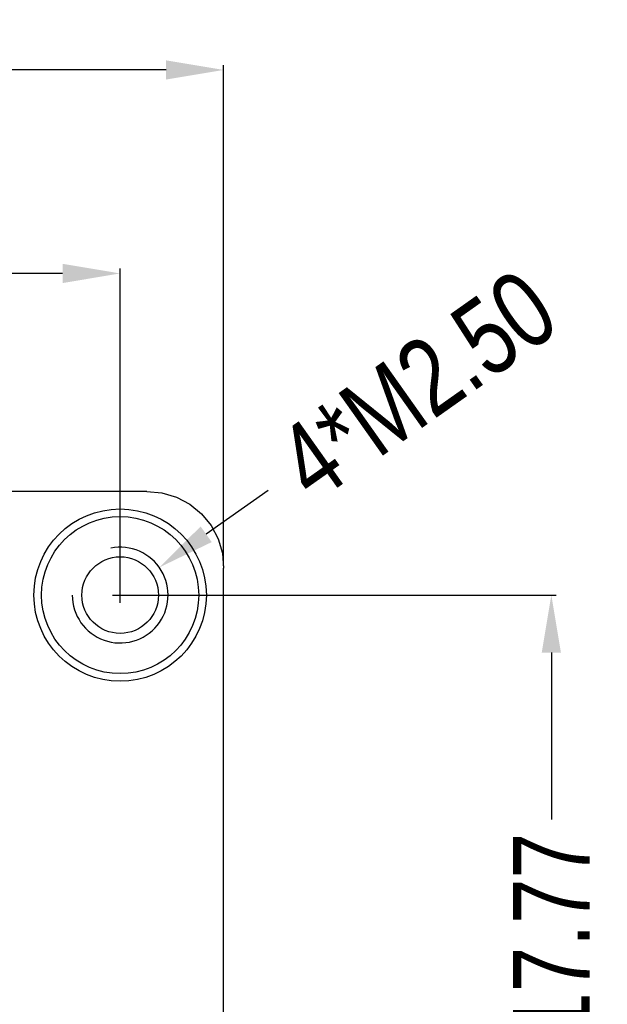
# Model space of a CAD drawing. Header units: inches. Extents: x -100 to 126, y -58 to 58.
# Tile 118 of 118: x 111 to 126, y 28 to 54. Entities that reach past the tile are written whole.
import ezdxf

# ---------------------------------------------------------------- set-up
doc = ezdxf.new("R2010")
doc.units = ezdxf.units.IN
doc.header["$LTSCALE"] = 1.21
doc.header["$MEASUREMENT"] = 0
doc.header["$PDMODE"] = 3
doc.header["$PDSIZE"] = 0.3125
doc.layers.get('0').update_dxf_attribs({"linetype": 'CONTINUOUS'})
doc.layers.get('Defpoints').update_dxf_attribs({"linetype": 'CONTINUOUS'})
doc.styles.get("Standard").update_dxf_attribs({"font": 'txt', "width": 0.8})
doc.dimstyles.get("Standard").update_dxf_attribs({"dimtxt": 0.15625, "dimasz": 0.1875, "dimexe": 0.125, "dimexo": 0.0625, "dimgap": 0.09, "dimtad": 0, "dimtih": 1, "dimtoh": 1, "dimzin": 4, "dimdsep": 46, "dimtxsty": 'STANDARD', "dimblk": '_FILLED', "dimblk1": '_FILLED', "dimblk2": '_FILLED', "dimcen": 0.09, "dimazin": 1, "dimtp": 0.01, "dimtm": 0.01, "dimtfac": 1, "dimtofl": 0, "dimtmove": 0, "dimatfit": 3, "dimldrblk": '_FILLED', "dimfxl": 1, "dimtolj": 1, "dimtzin": 4, "dimarcsym": 0})

# ---------------------------------------------------------------- blocks, each defined once
blk = doc.blocks.new('_FILLED')
at = {"color": 0, "linetype": 'ByBlock'}
blk.add_solid([(0, 0), (-1, 0.167), (-1, -0.167)], dxfattribs=at)
blk = doc.blocks.new('*D10')
at = {"color": 0, "lineweight": -2}
for p, q in [((58.899, 39.073), (58.899, 47.534)), ((60.399, 47.409), (83.042, 47.409)), ((111.999, 47.409), (89.355, 47.409)), ((113.499, 39.073), (113.499, 47.534))]:
    blk.add_line(p, q, dxfattribs=at)
at = {"layer": 'Defpoints', "color": 0}
for p in [(58.899, 47.409), (58.899, 39.011), (113.499, 39.011)]:
    blk.add_point(p, dxfattribs=at)
at = {"color": 0, "lineweight": -2, "xscale": 1.5, "yscale": 1.5, "zscale": 1.5, "rotation": 180}
blk.add_blockref('_FILLED', (58.899, 47.409), dxfattribs=at)
at = {"color": 0, "lineweight": -2, "xscale": 1.5, "yscale": 1.5, "zscale": 1.5}
blk.add_blockref('_FILLED', (113.499, 47.409), dxfattribs=at)
at = {"color": 0, "insert": (86.199, 47.409), "char_height": 2, "attachment_point": 5}
blk.add_mtext('\\A1;54.60', dxfattribs=at)
blk = doc.blocks.new('*D11')
at = {"color": 0, "lineweight": -2}
for p, q in [((56.199, 28.873), (56.199, 52.847)), ((57.699, 52.722), (83.309, 52.722)), ((114.699, 52.722), (89.089, 52.722)), ((116.199, 39.773), (116.199, 52.847))]:
    blk.add_line(p, q, dxfattribs=at)
at = {"layer": 'Defpoints', "color": 0}
for p in [(116.199, 52.722), (116.199, 39.711), (56.199, 28.811)]:
    blk.add_point(p, dxfattribs=at)
at = {"color": 0, "lineweight": -2, "xscale": 1.5, "yscale": 1.5, "zscale": 1.5, "rotation": 180}
blk.add_blockref('_FILLED', (56.199, 52.722), dxfattribs=at)
at = {"color": 0, "lineweight": -2, "xscale": 1.5, "yscale": 1.5, "zscale": 1.5}
blk.add_blockref('_FILLED', (116.199, 52.722), dxfattribs=at)
at = {"color": 0, "insert": (86.199, 52.722), "char_height": 2, "attachment_point": 5}
blk.add_mtext('\\A1;60.00', dxfattribs=at)
blk = doc.blocks.new('*D18')
at = {"color": 0, "lineweight": -2}
for p, q in [((113.561, 39.011), (124.874, 39.011)), ((124.749, 37.511), (124.749, 33.151)), ((124.749, 22.744), (124.749, 27.104)), ((111.668, 21.244), (124.874, 21.244))]:
    blk.add_line(p, q, dxfattribs=at)
at = {"layer": 'Defpoints', "color": 0}
for p in [(113.499, 39.011), (124.749, 39.011), (111.605, 21.244)]:
    blk.add_point(p, dxfattribs=at)
at = {"color": 0, "lineweight": -2, "xscale": 1.5, "yscale": 1.5, "zscale": 1.5}
for p, rotation in [((124.749, 39.011), 90), ((124.749, 21.244), 270)]:
    blk.add_blockref('_FILLED', p, dxfattribs=dict(at, rotation=rotation))
at = {"color": 0, "insert": (124.749, 30.127), "char_height": 2, "attachment_point": 5, "rotation": 90}
blk.add_mtext('\\A1;17.77', dxfattribs=at)
blk = doc.blocks.new('*D20')
at = {"color": 0, "lineweight": -2}
for p, q in [((117.361, 41.743), (115.744, 40.599)), ((113.499, 38.813), (113.499, 39.209)), ((113.301, 39.011), (113.697, 39.011))]:
    blk.add_line(p, q, dxfattribs=at)
at = {"layer": 'Defpoints', "color": 0}
for p in [(114.519, 39.733), (112.478, 38.289)]:
    blk.add_point(p, dxfattribs=at)
at = {"color": 0, "lineweight": -2, "xscale": 1.5, "yscale": 1.5, "zscale": 1.5, "rotation": 215.2749475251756}
blk.add_blockref('_FILLED', (114.519, 39.733), dxfattribs=at)
at = {"color": 0, "insert": (121.244, 44.49), "char_height": 2, "attachment_point": 5, "rotation": 35.2749}
blk.add_mtext('\\A1;4*M2.50', dxfattribs=at)

msp = doc.modelspace()

# ---------------------------------------------------------------- linework, layer by layer
at = {"color": 7, "linetype": 'Continuous'}
for p, q in [((114.199, 41.72), (95.549, 41.711)), ((114.199, 41.72), (114.591, 41.682)), ((114.591, 41.682), (114.968, 41.567)), ((114.968, 41.567), (115.315, 41.382)), ((115.315, 41.382), (115.62, 41.132)), ((115.62, 41.132), (115.87, 40.827)), ((115.87, 40.827), (116.055, 40.48)), ((116.055, 40.48), (116.17, 40.103)), ((116.17, 40.103), (116.199, 39.711)), ((116.2, 26.401), (116.199, 39.711))]:
    msp.add_line(p, q, dxfattribs=at)
for radius in [2.25, 2.05]:
    msp.add_circle((113.499, 39.011), radius, dxfattribs=at)
msp.add_circle((113.499, 39.011), 1)
msp.add_arc((113.499, 39.011), 1.25, 180, 101.3617)

# ---------------------------------------------------------------- dimensions: what is measured, and where the dimension line sits
at = {"color": 1}
for base, p1, p2, picture, middle in [((116.199, 52.722), (56.199, 28.811), (116.199, 39.711), '*D11', (86.199, 52.722)), ((58.899, 47.409), (113.499, 39.011), (58.899, 39.011), '*D10', (86.199, 47.409))]:
    dim = msp.add_linear_dim(base=base, p1=p1, p2=p2, dimstyle='STANDARD', override={"dimtxt": 2, "dimasz": 1.5, "dimtih": 0, "dimtoh": 0, "dimzin": 0, "dimcen": 0.198, "dimadec": 0, "dimazin": 0, "dimtp": 0, "dimtm": 0, "dimtdec": 4, "dimtzin": 0}, dxfattribs=at)
    dim.commit()
    dim.dimension.update_dxf_attribs({"geometry": picture, "text_midpoint": middle})
dim = msp.add_diameter_dim_2p(p1=(112.478, 38.289), p2=(114.519, 39.733), dimstyle='STANDARD', override={"dimtxt": 2, "dimasz": 1.5, "dimtih": 0, "dimtoh": 0, "dimzin": 0, "dimpost": '4*M<>', "dimcen": 0.198, "dimadec": 0, "dimazin": 0, "dimtp": 0, "dimtm": 0, "dimtdec": 4, "dimtzin": 0}, dxfattribs=at)
dim.commit()
dim.dimension.update_dxf_attribs({"geometry": '*D20', "text_midpoint": (121.244, 44.49), "dimtype": 163})
dim = msp.add_linear_dim(base=(124.749, 39.011), p1=(111.605, 21.244), p2=(113.499, 39.011), angle=90, dimstyle='STANDARD', override={"dimtxt": 2, "dimasz": 1.5, "dimtih": 0, "dimtoh": 0, "dimzin": 0, "dimcen": 0.198, "dimadec": 0, "dimazin": 0, "dimtp": 0, "dimtm": 0, "dimtdec": 4, "dimtzin": 0}, dxfattribs=at)
dim.commit()
dim.dimension.update_dxf_attribs({"geometry": '*D18', "text_midpoint": (124.749, 30.127)})

doc.saveas('drawing.dxf')
